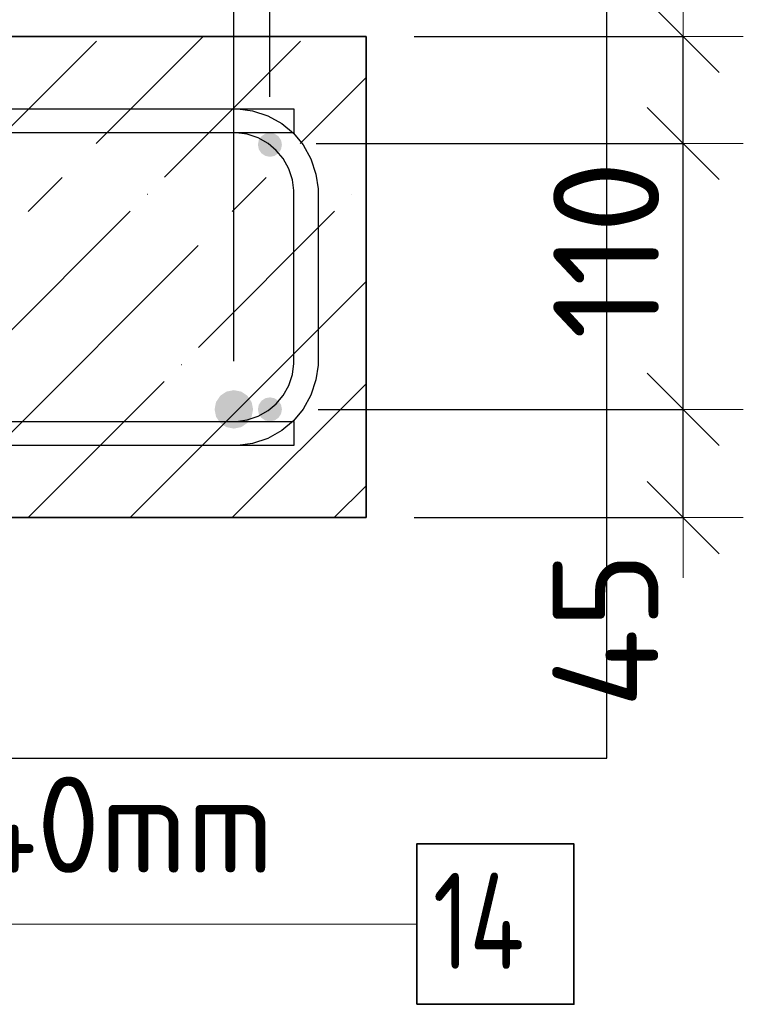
# Model space of a CAD drawing. Header units: millimetres. Extents: x -2995 to 47287, y -2809 to 58122.
# Tile 122 of 143: x 35049 to 35350, y 51576 to 51986. Entities that reach past the tile are written whole.
import ezdxf

# ---------------------------------------------------------------- set-up
doc = ezdxf.new("R2010")
doc.units = ezdxf.units.MM
doc.header["$PDMODE"] = 65
doc.linetypes.add('______11', pattern=[100, 80, -10, 0, -10])
doc.linetypes.add('______5', pattern=[220, 160, -20, 20, -20])
for name, color, linetype, lineweight in [('Standard', 7, 'Continuous', 25), ('Арм.стержн. Арматура края', 96, 'Continuous', 35), ('Арм.стержн. вертикальными 1', 22, 'Continuous', 35), ('Арм.стержн.горизонт. 1', 180, 'Continuous', 35), ('Размерная линия_ общее', 7, 'Continuous', 13)]:
    doc.layers.add(name, color=color, linetype=linetype, lineweight=lineweight)
doc.layers.add('Арм.стержн. вертикальными 2', color=7, linetype='Continuous', lineweight=35, true_color=0x006e00)
doc.styles.add('ISOCPEUR', font='ISOCPEUR')
doc.dimstyles.new('DIMSTYLE_3', dxfattribs={"dimtxt": 44, "dimasz": 50, "dimexe": 0, "dimexo": 0, "dimgap": 22, "dimtad": 2, "dimdec": 0, "dimrnd": 5, "dimzin": 12, "dimdsep": 46, "dimtxsty": 'ISOCPEUR', "dimblk1": 'ALL_ML_STRICH', "dimblk2": 'ALL_ML_STRICH', "dimsah": 1, "dimcen": 0, "dimclrd": 7, "dimclre": 256, "dimclrt": 7, "dimadec": 0, "dimazin": 0, "dimtfac": 1, "dimtdec": 0, "dimtix": 1, "dimtmove": 2, "dimatfit": 3, "dimfxl": 0, "dimtzin": 0, "dimlwd": 0, "dimlwe": -3, "dimarcsym": 0})
doc.dimstyles.new('DIMSTYLE_8', dxfattribs={"dimtxt": 44, "dimasz": 50, "dimexe": 0, "dimexo": 0, "dimgap": 22, "dimtad": 2, "dimdec": 0, "dimrnd": 5, "dimzin": 12, "dimdsep": 46, "dimtxsty": 'ISOCPEUR', "dimblk1": 'ALL_ML_STRICH', "dimblk2": 'ALL_ML_STRICH', "dimsah": 1, "dimcen": 0, "dimclrd": 7, "dimclre": 256, "dimclrt": 7, "dimadec": 0, "dimazin": 0, "dimtfac": 1, "dimtdec": 0, "dimtix": 1, "dimtmove": 2, "dimatfit": 3, "dimfxl": 0, "dimtvp": 1.2, "dimtzin": 0, "dimlwd": 0, "dimlwe": -3, "dimarcsym": 0})

# ---------------------------------------------------------------- blocks, each defined once
blk = doc.blocks.new('ALL_ML_STRICH')
at = {"color": 0, "linetype": 'ByBlock', "lineweight": -2}
for p, q in [((0, -0.5), (0, 0.5)), ((-0.3, -0.3), (0.3, 0.3)), ((-1, 0), (0.5, 0))]:
    blk.add_line(p, q, dxfattribs=at)
blk = doc.blocks.new('*D423')
at = {"layer": 'DEFPOINTS', "color": 7, "linetype": 'Continuous', "lineweight": 13, "transparency": 33554687}
for p in [(35153.31, 51823.55), (35193.31, 51778.55), (35325.09, 51778.55)]:
    blk.add_point(p, dxfattribs=at)
at = {"layer": 'Размерная линия_ общее', "color": 253, "linetype": 'Continuous', "lineweight": -2, "true_color": 0xa0a0a0, "transparency": 33554687}
for p, q in [((35173.31, 51823.55), (35325.09, 51823.55)), ((35213.31, 51778.55), (35325.09, 51778.55))]:
    blk.add_line(p, q, dxfattribs=at)
at = {"layer": 'Размерная линия_ общее', "color": 7, "linetype": 'Continuous', "lineweight": -2, "transparency": 33554687}
blk.add_line((35325.09, 51778.55), (35325.09, 51823.55), dxfattribs=at)
at = {"layer": 'Размерная линия_ общее', "color": 7, "linetype": 'Continuous', "lineweight": 13, "transparency": 33554687, "xscale": 50, "yscale": 50, "zscale": 50}
for p, rotation in [((35325.09, 51823.55), 90), ((35325.09, 51778.55), 270)]:
    blk.add_blockref('ALL_ML_STRICH', p, dxfattribs=dict(at, rotation=rotation))
at = {"layer": 'Размерная линия_ общее', "color": 7, "linetype": 'Continuous', "lineweight": 13, "transparency": 33554687, "insert": (35292.78, 51731.87), "char_height": 44, "width": 88, "attachment_point": 5, "rotation": 90, "style": 'ISOCPEUR'}
blk.add_mtext('\\A1;{45}', dxfattribs=at)
blk = doc.blocks.new('*D424')
at = {"layer": 'DEFPOINTS', "color": 7, "linetype": 'Continuous', "lineweight": 13, "transparency": 33554687}
for p in [(35152.56, 51934.07), (35153.31, 51823.55), (35325.09, 51823.55)]:
    blk.add_point(p, dxfattribs=at)
at = {"layer": 'Размерная линия_ общее', "color": 253, "linetype": 'Continuous', "lineweight": -2, "true_color": 0xa0a0a0, "transparency": 33554687}
for p, q in [((35172.56, 51934.07), (35325.09, 51934.07)), ((35173.31, 51823.55), (35325.09, 51823.55))]:
    blk.add_line(p, q, dxfattribs=at)
at = {"layer": 'Размерная линия_ общее', "color": 7, "linetype": 'Continuous', "lineweight": -2, "transparency": 33554687}
blk.add_line((35325.09, 51823.55), (35325.09, 51934.07), dxfattribs=at)
at = {"layer": 'Размерная линия_ общее', "color": 7, "linetype": 'Continuous', "lineweight": 13, "transparency": 33554687, "xscale": 50, "yscale": 50, "zscale": 50}
for p, rotation in [((35325.09, 51934.07), 90), ((35325.09, 51823.55), 270)]:
    blk.add_blockref('ALL_ML_STRICH', p, dxfattribs=dict(at, rotation=rotation))
at = {"layer": 'Размерная линия_ общее', "color": 7, "linetype": 'Continuous', "lineweight": 13, "transparency": 33554687, "insert": (35293.09, 51889.81), "char_height": 44, "width": 132, "attachment_point": 5, "rotation": 90, "style": 'ISOCPEUR'}
blk.add_mtext('\\A1;{110}', dxfattribs=at)
blk = doc.blocks.new('*D425')
at = {"layer": 'DEFPOINTS', "color": 7, "linetype": 'Continuous', "lineweight": 13, "transparency": 33554687}
for p in [(35193.31, 51978.55), (35152.56, 51934.07), (35325.09, 51934.07)]:
    blk.add_point(p, dxfattribs=at)
at = {"layer": 'Размерная линия_ общее', "color": 253, "linetype": 'Continuous', "lineweight": -2, "true_color": 0xa0a0a0, "transparency": 33554687}
for p, q in [((35213.31, 51978.55), (35325.09, 51978.55)), ((35172.56, 51934.07), (35325.09, 51934.07))]:
    blk.add_line(p, q, dxfattribs=at)
at = {"layer": 'Размерная линия_ общее', "color": 7, "linetype": 'Continuous', "lineweight": -2, "transparency": 33554687}
blk.add_line((35325.09, 51934.07), (35325.09, 51978.55), dxfattribs=at)
at = {"layer": 'Размерная линия_ общее', "color": 7, "linetype": 'Continuous', "lineweight": 13, "transparency": 33554687, "xscale": 50, "yscale": 50, "zscale": 50}
for p, rotation in [((35325.09, 51978.55), 90), ((35325.09, 51934.07), 270)]:
    blk.add_blockref('ALL_ML_STRICH', p, dxfattribs=dict(at, rotation=rotation))
at = {"layer": 'Размерная линия_ общее', "color": 7, "linetype": 'Continuous', "lineweight": 13, "transparency": 33554687, "insert": (35293.33, 52019.78), "char_height": 44, "width": 88, "attachment_point": 5, "rotation": 90, "style": 'ISOCPEUR'}
blk.add_mtext('\\A1;{45}', dxfattribs=at)
blk = doc.blocks.new('*D429')
at = {"layer": 'DEFPOINTS', "color": 7, "linetype": 'Continuous', "lineweight": 13, "transparency": 33554687}
for p in [(34353.31, 52190.33), (34353.31, 51933.55), (35153.31, 51933.55)]:
    blk.add_point(p, dxfattribs=at)
at = {"layer": 'Размерная линия_ общее', "color": 253, "linetype": 'Continuous', "lineweight": -2, "true_color": 0xa0a0a0, "transparency": 33554687}
for p, q in [((34353.31, 51953.55), (34353.31, 52190.33)), ((35153.31, 51953.55), (35153.31, 52190.33))]:
    blk.add_line(p, q, dxfattribs=at)
at = {"layer": 'Размерная линия_ общее', "color": 7, "linetype": 'Continuous', "lineweight": -2, "transparency": 33554687}
blk.add_line((34353.31, 52190.33), (35153.31, 52190.33), dxfattribs=at)
at = {"layer": 'Размерная линия_ общее', "color": 7, "linetype": 'Continuous', "lineweight": 13, "transparency": 33554687, "xscale": 50, "yscale": 50, "zscale": 50, "rotation": 180}
blk.add_blockref('ALL_ML_STRICH', (34353.31, 52190.33), dxfattribs=at)
at = {"layer": 'Размерная линия_ общее', "color": 7, "linetype": 'Continuous', "lineweight": 13, "transparency": 33554687, "xscale": 50, "yscale": 50, "zscale": 50}
blk.add_blockref('ALL_ML_STRICH', (35153.31, 52190.33), dxfattribs=at)
at = {"layer": 'Размерная линия_ общее', "color": 7, "linetype": 'Continuous', "lineweight": 13, "transparency": 33554687, "insert": (34627.31, 52244.33), "char_height": 44, "width": 2.2, "attachment_point": 1, "line_spacing_factor": 0.60241, "style": 'ISOCPEUR'}
blk.add_mtext('\\W0.91;4х200=800', dxfattribs=at)
blk = doc.blocks.new('*D430')
at = {"layer": 'DEFPOINTS', "color": 7, "linetype": 'Continuous', "lineweight": 13, "transparency": 33554687}
for p in [(35153.31, 52190.33), (35193.31, 51978.55), (35153.31, 51933.55)]:
    blk.add_point(p, dxfattribs=at)
at = {"layer": 'Размерная линия_ общее', "color": 253, "linetype": 'Continuous', "lineweight": -2, "true_color": 0xa0a0a0, "transparency": 33554687}
for p, q in [((35153.31, 51953.55), (35153.31, 52190.33)), ((35193.31, 51998.55), (35193.31, 52190.33))]:
    blk.add_line(p, q, dxfattribs=at)
at = {"layer": 'Размерная линия_ общее', "color": 7, "linetype": 'Continuous', "lineweight": -2, "transparency": 33554687}
blk.add_line((35153.31, 52190.33), (35193.31, 52190.33), dxfattribs=at)
at = {"layer": 'Размерная линия_ общее', "color": 7, "linetype": 'Continuous', "lineweight": 13, "transparency": 33554687, "xscale": 50, "yscale": 50, "zscale": 50, "rotation": 180}
blk.add_blockref('ALL_ML_STRICH', (35153.31, 52190.33), dxfattribs=at)
at = {"layer": 'Размерная линия_ общее', "color": 7, "linetype": 'Continuous', "lineweight": 13, "transparency": 33554687, "xscale": 50, "yscale": 50, "zscale": 50}
blk.add_blockref('ALL_ML_STRICH', (35193.31, 52190.33), dxfattribs=at)
at = {"layer": 'Размерная линия_ общее', "color": 7, "linetype": 'Continuous', "lineweight": 13, "transparency": 33554687, "insert": (35246.3, 52222.3), "char_height": 44, "width": 88, "attachment_point": 5, "style": 'ISOCPEUR'}
blk.add_mtext('\\A1;{40}', dxfattribs=at)
blk = doc.blocks.new('*D439')
at = {"layer": 'DEFPOINTS', "color": 7, "linetype": 'Continuous', "lineweight": 13, "transparency": 33554687}
for p in [(34969.05, 52047.32), (34969.05, 51823.04), (35138.31, 51823.55)]:
    blk.add_point(p, dxfattribs=at)
at = {"layer": 'Размерная линия_ общее', "color": 253, "linetype": 'Continuous', "lineweight": -2, "true_color": 0xa0a0a0, "transparency": 33554687}
for p, q in [((34969.05, 51843.04), (34969.05, 52047.32)), ((35138.31, 51843.55), (35138.31, 52047.32))]:
    blk.add_line(p, q, dxfattribs=at)
at = {"layer": 'Размерная линия_ общее', "color": 7, "linetype": 'Continuous', "lineweight": -2, "transparency": 33554687}
blk.add_line((34969.05, 52047.32), (35138.31, 52047.32), dxfattribs=at)
at = {"layer": 'Размерная линия_ общее', "color": 7, "linetype": 'Continuous', "lineweight": 13, "transparency": 33554687, "xscale": 50, "yscale": 50, "zscale": 50, "rotation": 180}
blk.add_blockref('ALL_ML_STRICH', (34969.05, 52047.32), dxfattribs=at)
at = {"layer": 'Размерная линия_ общее', "color": 7, "linetype": 'Continuous', "lineweight": 13, "transparency": 33554687, "xscale": 50, "yscale": 50, "zscale": 50}
blk.add_blockref('ALL_ML_STRICH', (35138.31, 52047.32), dxfattribs=at)
at = {"layer": 'Размерная линия_ общее', "color": 7, "linetype": 'Continuous', "lineweight": 13, "transparency": 33554687, "insert": (35060.28, 52079.32), "char_height": 44, "width": 132, "attachment_point": 5, "style": 'ISOCPEUR'}
blk.add_mtext('\\A1;{170}', dxfattribs=at)
blk = doc.blocks.new('*D440')
at = {"layer": 'DEFPOINTS', "color": 7, "linetype": 'Continuous', "lineweight": 13, "transparency": 33554687}
for p in [(35138.31, 52047.32), (35193.31, 51978.55), (35138.31, 51823.55)]:
    blk.add_point(p, dxfattribs=at)
at = {"layer": 'Размерная линия_ общее', "color": 253, "linetype": 'Continuous', "lineweight": -2, "true_color": 0xa0a0a0, "transparency": 33554687}
for p, q in [((35138.31, 51843.55), (35138.31, 52047.32)), ((35193.31, 51998.55), (35193.31, 52047.32))]:
    blk.add_line(p, q, dxfattribs=at)
at = {"layer": 'Размерная линия_ общее', "color": 7, "linetype": 'Continuous', "lineweight": -2, "transparency": 33554687}
blk.add_line((35138.31, 52047.32), (35193.31, 52047.32), dxfattribs=at)
at = {"layer": 'Размерная линия_ общее', "color": 7, "linetype": 'Continuous', "lineweight": 13, "transparency": 33554687, "xscale": 50, "yscale": 50, "zscale": 50, "rotation": 180}
blk.add_blockref('ALL_ML_STRICH', (35138.31, 52047.32), dxfattribs=at)
at = {"layer": 'Размерная линия_ общее', "color": 7, "linetype": 'Continuous', "lineweight": 13, "transparency": 33554687, "xscale": 50, "yscale": 50, "zscale": 50}
blk.add_blockref('ALL_ML_STRICH', (35193.31, 52047.32), dxfattribs=at)
at = {"layer": 'Размерная линия_ общее', "color": 7, "linetype": 'Continuous', "lineweight": 13, "transparency": 33554687, "insert": (35250.04, 52122.75), "char_height": 44, "width": 88, "attachment_point": 5, "style": 'ISOCPEUR'}
blk.add_mtext('\\A1;{55}', dxfattribs=at)

msp = doc.modelspace()

# ---------------------------------------------------------------- hatches: boundary and pattern name
at = {"layer": 'Арм.стержн. вертикальными 1', "linetype": 'Continuous', "lineweight": 50, "transparency": 33554687}
for points in [[(35158.31, 51933.55), (35157.93, 51935.47), (35156.84, 51937.09), (35155.22, 51938.17), (35153.31, 51938.55), (35151.39, 51938.17), (35149.77, 51937.09), (35148.69, 51935.47), (35148.31, 51933.55), (35148.69, 51931.64), (35149.77, 51930.02), (35151.39, 51928.93), (35153.31, 51928.55), (35155.22, 51928.93), (35156.84, 51930.02), (35157.93, 51931.64)], [(35158.31, 51823.55), (35157.93, 51825.47), (35156.84, 51827.09), (35155.22, 51828.17), (35153.31, 51828.55), (35151.39, 51828.17), (35149.77, 51827.09), (35148.69, 51825.47), (35148.31, 51823.55), (35148.69, 51821.64), (35149.77, 51820.02), (35151.39, 51818.93), (35153.31, 51818.55), (35155.22, 51818.93), (35156.84, 51820.02), (35157.93, 51821.64)]]:
    msp.add_hatch(color=4, dxfattribs=at).paths.add_polyline_path(points)
at = {"layer": 'Арм.стержн. вертикальными 2', "linetype": 'Continuous', "lineweight": 50, "transparency": 33554687}
msp.add_hatch(color=7, dxfattribs=at).paths.add_polyline_path([(35146.31, 51823.55), (35145.7, 51826.61), (35143.96, 51829.21), (35141.37, 51830.94), (35138.31, 51831.55), (35135.24, 51830.94), (35132.65, 51829.21), (35130.91, 51826.61), (35130.31, 51823.55), (35130.91, 51820.49), (35132.65, 51817.9), (35135.24, 51816.16), (35138.31, 51815.55), (35141.37, 51816.16), (35143.96, 51817.9), (35145.7, 51820.49)])

# ---------------------------------------------------------------- linework, layer by layer
at = {"layer": 'Standard', "color": 7, "linetype": 'Continuous', "lineweight": 35, "transparency": 33554687}
for p, q in [((35193.31, 51978.55), (33393.31, 51978.55)), ((35193.31, 51778.55), (35193.31, 51978.55)), ((33393.31, 51778.55), (35193.31, 51778.55))]:
    msp.add_line(p, q, dxfattribs=at)
at = {"layer": 'Standard', "color": 253, "linetype": '______11', "lineweight": -3, "true_color": 0xababab, "transparency": 33554687}
for p, q in [((34883.07, 51778.55), (35083.07, 51978.55)), ((34967.92, 51778.55), (35167.92, 51978.55)), ((35052.78, 51778.55), (35193.31, 51919.08)), ((35137.63, 51778.55), (35193.31, 51834.23))]:
    msp.add_line(p, q, dxfattribs=at)
at = {"layer": 'Standard', "color": 253, "linetype": '______5', "lineweight": -3, "true_color": 0xababab, "transparency": 33554687}
for p, q in [((34925.5, 51778.55), (35125.5, 51978.55)), ((35010.35, 51778.55), (35193.31, 51961.51)), ((35095.2, 51778.55), (35193.31, 51876.65)), ((35180.06, 51778.55), (35193.31, 51791.8))]:
    msp.add_line(p, q, dxfattribs=at)
at = {"layer": 'Standard', "color": 7, "linetype": 'Continuous', "lineweight": 25, "transparency": 33554687}
msp.add_lwpolyline([(33293.31, 51678.55), (35293.31, 51678.55), (35293.31, 52078.55), (33293.31, 52078.55), (33293.31, 51678.55)], dxfattribs=at)
at = {"layer": 'Арм.стержн. Арматура края', "color": 4, "linetype": 'Continuous', "lineweight": 25, "transparency": 33554687}
for points in [[(34673.31, 51948.55), (35139.96, 51948.55), (35146.06, 51947.7), (35152.41, 51945.61), (35158.26, 51942.34), (35163.07, 51938.32), (35167.09, 51933.5), (35170.36, 51927.66), (35172.46, 51921.31), (35173.31, 51915.21), (35173.31, 51841.9), (35172.46, 51835.8), (35170.36, 51829.45), (35167.09, 51823.6), (35163.07, 51818.79), (35158.26, 51814.77), (35152.41, 51811.49), (35146.06, 51809.4), (35139.96, 51808.55), (34673.31, 51808.55)], [(34673.31, 51948.55), (35139.96, 51948.55), (35146.06, 51947.7), (35152.41, 51945.61), (35158.26, 51942.34), (35163.07, 51938.32), (35167.09, 51933.5), (35170.36, 51927.66), (35172.46, 51921.31), (35173.31, 51915.21), (35173.31, 51841.9), (35172.46, 51835.8), (35170.36, 51829.45), (35167.09, 51823.6), (35163.07, 51818.79), (35158.26, 51814.77), (35152.41, 51811.49), (35146.06, 51809.4), (35139.96, 51808.55), (34673.31, 51808.55)], [(34673.31, 51948.55), (35139.96, 51948.55), (35146.06, 51947.7), (35152.41, 51945.61), (35158.26, 51942.34), (35163.07, 51938.32), (35167.09, 51933.5), (35170.36, 51927.66), (35172.46, 51921.31), (35173.31, 51915.21), (35173.31, 51841.9), (35172.46, 51835.8), (35170.36, 51829.45), (35167.09, 51823.6), (35163.07, 51818.79), (35158.26, 51814.77), (35152.41, 51811.49), (35146.06, 51809.4), (35139.96, 51808.55), (34673.31, 51808.55)], [(34673.31, 51948.55), (35139.96, 51948.55), (35146.06, 51947.7), (35152.41, 51945.61), (35158.26, 51942.34), (35163.07, 51938.32), (35167.09, 51933.5), (35170.36, 51927.66), (35172.46, 51921.31), (35173.31, 51915.21), (35173.31, 51841.9), (35172.46, 51835.8), (35170.36, 51829.45), (35167.09, 51823.6), (35163.07, 51818.79), (35158.26, 51814.77), (35152.41, 51811.49), (35146.06, 51809.4), (35139.96, 51808.55), (34673.31, 51808.55)], [(34673.31, 51948.55), (35139.96, 51948.55), (35146.06, 51947.7), (35152.41, 51945.61), (35158.26, 51942.34), (35163.07, 51938.32), (35167.09, 51933.5), (35170.36, 51927.66), (35172.46, 51921.31), (35173.31, 51915.21), (35173.31, 51841.9), (35172.46, 51835.8), (35170.36, 51829.45), (35167.09, 51823.6), (35163.07, 51818.79), (35158.26, 51814.77), (35152.41, 51811.49), (35146.06, 51809.4), (35139.96, 51808.55), (34673.31, 51808.55)], [(34673.31, 51948.55), (35139.96, 51948.55), (35146.06, 51947.7), (35152.41, 51945.61), (35158.26, 51942.34), (35163.07, 51938.32), (35167.09, 51933.5), (35170.36, 51927.66), (35172.46, 51921.31), (35173.31, 51915.21), (35173.31, 51841.9), (35172.46, 51835.8), (35170.36, 51829.45), (35167.09, 51823.6), (35163.07, 51818.79), (35158.26, 51814.77), (35152.41, 51811.49), (35146.06, 51809.4), (35139.96, 51808.55), (34673.31, 51808.55)], [(34673.31, 51948.55), (35139.96, 51948.55), (35146.06, 51947.7), (35152.41, 51945.61), (35158.26, 51942.34), (35163.07, 51938.32), (35167.09, 51933.5), (35170.36, 51927.66), (35172.46, 51921.31), (35173.31, 51915.21), (35173.31, 51841.9), (35172.46, 51835.8), (35170.36, 51829.45), (35167.09, 51823.6), (35163.07, 51818.79), (35158.26, 51814.77), (35152.41, 51811.49), (35146.06, 51809.4), (35139.96, 51808.55), (34673.31, 51808.55)], [(34673.31, 51948.55), (35139.96, 51948.55), (35146.06, 51947.7), (35152.41, 51945.61), (35158.26, 51942.34), (35163.07, 51938.32), (35167.09, 51933.5), (35170.36, 51927.66), (35172.46, 51921.31), (35173.31, 51915.21), (35173.31, 51841.9), (35172.46, 51835.8), (35170.36, 51829.45), (35167.09, 51823.6), (35163.07, 51818.79), (35158.26, 51814.77), (35152.41, 51811.49), (35146.06, 51809.4), (35139.96, 51808.55), (34673.31, 51808.55)], [(34673.31, 51948.55), (35139.96, 51948.55), (35146.06, 51947.7), (35152.41, 51945.61), (35158.26, 51942.34), (35163.07, 51938.32), (35167.09, 51933.5), (35170.36, 51927.66), (35172.46, 51921.31), (35173.31, 51915.21), (35173.31, 51841.9), (35172.46, 51835.8), (35170.36, 51829.45), (35167.09, 51823.6), (35163.07, 51818.79), (35158.26, 51814.77), (35152.41, 51811.49), (35146.06, 51809.4), (35139.96, 51808.55), (34673.31, 51808.55)], [(34673.31, 51948.55), (35139.96, 51948.55), (35146.06, 51947.7), (35152.41, 51945.61), (35158.26, 51942.34), (35163.07, 51938.32), (35167.09, 51933.5), (35170.36, 51927.66), (35172.46, 51921.31), (35173.31, 51915.21), (35173.31, 51841.9), (35172.46, 51835.8), (35170.36, 51829.45), (35167.09, 51823.6), (35163.07, 51818.79), (35158.26, 51814.77), (35152.41, 51811.49), (35146.06, 51809.4), (35139.96, 51808.55), (34673.31, 51808.55)], [(34673.31, 51948.55), (35139.96, 51948.55), (35146.06, 51947.7), (35152.41, 51945.61), (35158.26, 51942.34), (35163.07, 51938.32), (35167.09, 51933.5), (35170.36, 51927.66), (35172.46, 51921.31), (35173.31, 51915.21), (35173.31, 51841.9), (35172.46, 51835.8), (35170.36, 51829.45), (35167.09, 51823.6), (35163.07, 51818.79), (35158.26, 51814.77), (35152.41, 51811.49), (35146.06, 51809.4), (35139.96, 51808.55), (34673.31, 51808.55)], [(34673.31, 51948.55), (35139.96, 51948.55), (35146.06, 51947.7), (35152.41, 51945.61), (35158.26, 51942.34), (35163.07, 51938.32), (35167.09, 51933.5), (35170.36, 51927.66), (35172.46, 51921.31), (35173.31, 51915.21), (35173.31, 51841.9), (35172.46, 51835.8), (35170.36, 51829.45), (35167.09, 51823.6), (35163.07, 51818.79), (35158.26, 51814.77), (35152.41, 51811.49), (35146.06, 51809.4), (35139.96, 51808.55), (34673.31, 51808.55)], [(34673.31, 51948.55), (35139.96, 51948.55), (35146.06, 51947.7), (35152.41, 51945.61), (35158.26, 51942.34), (35163.07, 51938.32), (35167.09, 51933.5), (35170.36, 51927.66), (35172.46, 51921.31), (35173.31, 51915.21), (35173.31, 51841.9), (35172.46, 51835.8), (35170.36, 51829.45), (35167.09, 51823.6), (35163.07, 51818.79), (35158.26, 51814.77), (35152.41, 51811.49), (35146.06, 51809.4), (35139.96, 51808.55), (34673.31, 51808.55)], [(34673.31, 51948.55), (35139.96, 51948.55), (35146.06, 51947.7), (35152.41, 51945.61), (35158.26, 51942.34), (35163.07, 51938.32), (35167.09, 51933.5), (35170.36, 51927.66), (35172.46, 51921.31), (35173.31, 51915.21), (35173.31, 51841.9), (35172.46, 51835.8), (35170.36, 51829.45), (35167.09, 51823.6), (35163.07, 51818.79), (35158.26, 51814.77), (35152.41, 51811.49), (35146.06, 51809.4), (35139.96, 51808.55), (34673.31, 51808.55)], [(34673.31, 51948.55), (35139.96, 51948.55), (35146.06, 51947.7), (35152.41, 51945.61), (35158.26, 51942.34), (35163.07, 51938.32), (35167.09, 51933.5), (35170.36, 51927.66), (35172.46, 51921.31), (35173.31, 51915.21), (35173.31, 51841.9), (35172.46, 51835.8), (35170.36, 51829.45), (35167.09, 51823.6), (35163.07, 51818.79), (35158.26, 51814.77), (35152.41, 51811.49), (35146.06, 51809.4), (35139.96, 51808.55), (34673.31, 51808.55)], [(34673.31, 51818.55), (35139.27, 51818.55), (35143.79, 51819.18), (35148.36, 51820.69), (35152.56, 51823.04), (35155.97, 51825.89), (35158.82, 51829.3), (35161.17, 51833.49), (35162.68, 51838.07), (35163.31, 51842.59), (35163.31, 51914.51), (35162.68, 51919.03), (35161.17, 51923.61), (35158.82, 51927.8), (35155.97, 51931.22), (35152.56, 51934.07), (35148.36, 51936.41), (35143.79, 51937.92), (35139.27, 51938.55), (34673.31, 51938.55)], [(34673.31, 51818.55), (35139.27, 51818.55), (35143.79, 51819.18), (35148.36, 51820.69), (35152.56, 51823.04), (35155.97, 51825.89), (35158.82, 51829.3), (35161.17, 51833.49), (35162.68, 51838.07), (35163.31, 51842.59), (35163.31, 51914.51), (35162.68, 51919.03), (35161.17, 51923.61), (35158.82, 51927.8), (35155.97, 51931.22), (35152.56, 51934.07), (35148.36, 51936.41), (35143.79, 51937.92), (35139.27, 51938.55), (34673.31, 51938.55)], [(34673.31, 51818.55), (35139.27, 51818.55), (35143.79, 51819.18), (35148.36, 51820.69), (35152.56, 51823.04), (35155.97, 51825.89), (35158.82, 51829.3), (35161.17, 51833.49), (35162.68, 51838.07), (35163.31, 51842.59), (35163.31, 51914.51), (35162.68, 51919.03), (35161.17, 51923.61), (35158.82, 51927.8), (35155.97, 51931.22), (35152.56, 51934.07), (35148.36, 51936.41), (35143.79, 51937.92), (35139.27, 51938.55), (34673.31, 51938.55)], [(34673.31, 51818.55), (35139.27, 51818.55), (35143.79, 51819.18), (35148.36, 51820.69), (35152.56, 51823.04), (35155.97, 51825.89), (35158.82, 51829.3), (35161.17, 51833.49), (35162.68, 51838.07), (35163.31, 51842.59), (35163.31, 51914.51), (35162.68, 51919.03), (35161.17, 51923.61), (35158.82, 51927.8), (35155.97, 51931.22), (35152.56, 51934.07), (35148.36, 51936.41), (35143.79, 51937.92), (35139.27, 51938.55), (34673.31, 51938.55)], [(34673.31, 51818.55), (35139.27, 51818.55), (35143.79, 51819.18), (35148.36, 51820.69), (35152.56, 51823.04), (35155.97, 51825.89), (35158.82, 51829.3), (35161.17, 51833.49), (35162.68, 51838.07), (35163.31, 51842.59), (35163.31, 51914.51), (35162.68, 51919.03), (35161.17, 51923.61), (35158.82, 51927.8), (35155.97, 51931.22), (35152.56, 51934.07), (35148.36, 51936.41), (35143.79, 51937.92), (35139.27, 51938.55), (34673.31, 51938.55)], [(34673.31, 51818.55), (35139.27, 51818.55), (35143.79, 51819.18), (35148.36, 51820.69), (35152.56, 51823.04), (35155.97, 51825.89), (35158.82, 51829.3), (35161.17, 51833.49), (35162.68, 51838.07), (35163.31, 51842.59), (35163.31, 51914.51), (35162.68, 51919.03), (35161.17, 51923.61), (35158.82, 51927.8), (35155.97, 51931.22), (35152.56, 51934.07), (35148.36, 51936.41), (35143.79, 51937.92), (35139.27, 51938.55), (34673.31, 51938.55)], [(34673.31, 51818.55), (35139.27, 51818.55), (35143.79, 51819.18), (35148.36, 51820.69), (35152.56, 51823.04), (35155.97, 51825.89), (35158.82, 51829.3), (35161.17, 51833.49), (35162.68, 51838.07), (35163.31, 51842.59), (35163.31, 51914.51), (35162.68, 51919.03), (35161.17, 51923.61), (35158.82, 51927.8), (35155.97, 51931.22), (35152.56, 51934.07), (35148.36, 51936.41), (35143.79, 51937.92), (35139.27, 51938.55), (34673.31, 51938.55)], [(34673.31, 51818.55), (35139.27, 51818.55), (35143.79, 51819.18), (35148.36, 51820.69), (35152.56, 51823.04), (35155.97, 51825.89), (35158.82, 51829.3), (35161.17, 51833.49), (35162.68, 51838.07), (35163.31, 51842.59), (35163.31, 51914.51), (35162.68, 51919.03), (35161.17, 51923.61), (35158.82, 51927.8), (35155.97, 51931.22), (35152.56, 51934.07), (35148.36, 51936.41), (35143.79, 51937.92), (35139.27, 51938.55), (34673.31, 51938.55)], [(34673.31, 51818.55), (35139.27, 51818.55), (35143.79, 51819.18), (35148.36, 51820.69), (35152.56, 51823.04), (35155.97, 51825.89), (35158.82, 51829.3), (35161.17, 51833.49), (35162.68, 51838.07), (35163.31, 51842.59), (35163.31, 51914.51), (35162.68, 51919.03), (35161.17, 51923.61), (35158.82, 51927.8), (35155.97, 51931.22), (35152.56, 51934.07), (35148.36, 51936.41), (35143.79, 51937.92), (35139.27, 51938.55), (34673.31, 51938.55)], [(34673.31, 51818.55), (35139.27, 51818.55), (35143.79, 51819.18), (35148.36, 51820.69), (35152.56, 51823.04), (35155.97, 51825.89), (35158.82, 51829.3), (35161.17, 51833.49), (35162.68, 51838.07), (35163.31, 51842.59), (35163.31, 51914.51), (35162.68, 51919.03), (35161.17, 51923.61), (35158.82, 51927.8), (35155.97, 51931.22), (35152.56, 51934.07), (35148.36, 51936.41), (35143.79, 51937.92), (35139.27, 51938.55), (34673.31, 51938.55)], [(34673.31, 51818.55), (35139.27, 51818.55), (35143.79, 51819.18), (35148.36, 51820.69), (35152.56, 51823.04), (35155.97, 51825.89), (35158.82, 51829.3), (35161.17, 51833.49), (35162.68, 51838.07), (35163.31, 51842.59), (35163.31, 51914.51), (35162.68, 51919.03), (35161.17, 51923.61), (35158.82, 51927.8), (35155.97, 51931.22), (35152.56, 51934.07), (35148.36, 51936.41), (35143.79, 51937.92), (35139.27, 51938.55), (34673.31, 51938.55)], [(34673.31, 51818.55), (35139.27, 51818.55), (35143.79, 51819.18), (35148.36, 51820.69), (35152.56, 51823.04), (35155.97, 51825.89), (35158.82, 51829.3), (35161.17, 51833.49), (35162.68, 51838.07), (35163.31, 51842.59), (35163.31, 51914.51), (35162.68, 51919.03), (35161.17, 51923.61), (35158.82, 51927.8), (35155.97, 51931.22), (35152.56, 51934.07), (35148.36, 51936.41), (35143.79, 51937.92), (35139.27, 51938.55), (34673.31, 51938.55)], [(34673.31, 51818.55), (35139.27, 51818.55), (35143.79, 51819.18), (35148.36, 51820.69), (35152.56, 51823.04), (35155.97, 51825.89), (35158.82, 51829.3), (35161.17, 51833.49), (35162.68, 51838.07), (35163.31, 51842.59), (35163.31, 51914.51), (35162.68, 51919.03), (35161.17, 51923.61), (35158.82, 51927.8), (35155.97, 51931.22), (35152.56, 51934.07), (35148.36, 51936.41), (35143.79, 51937.92), (35139.27, 51938.55), (34673.31, 51938.55)], [(34673.31, 51818.55), (35139.27, 51818.55), (35143.79, 51819.18), (35148.36, 51820.69), (35152.56, 51823.04), (35155.97, 51825.89), (35158.82, 51829.3), (35161.17, 51833.49), (35162.68, 51838.07), (35163.31, 51842.59), (35163.31, 51914.51), (35162.68, 51919.03), (35161.17, 51923.61), (35158.82, 51927.8), (35155.97, 51931.22), (35152.56, 51934.07), (35148.36, 51936.41), (35143.79, 51937.92), (35139.27, 51938.55), (34673.31, 51938.55)], [(34673.31, 51818.55), (35139.27, 51818.55), (35143.79, 51819.18), (35148.36, 51820.69), (35152.56, 51823.04), (35155.97, 51825.89), (35158.82, 51829.3), (35161.17, 51833.49), (35162.68, 51838.07), (35163.31, 51842.59), (35163.31, 51914.51), (35162.68, 51919.03), (35161.17, 51923.61), (35158.82, 51927.8), (35155.97, 51931.22), (35152.56, 51934.07), (35148.36, 51936.41), (35143.79, 51937.92), (35139.27, 51938.55), (34673.31, 51938.55)]]:
    msp.add_lwpolyline(points, dxfattribs=at)
at = {"layer": 'Арм.стержн. вертикальными 2', "color": 7, "linetype": 'Continuous', "lineweight": 13, "transparency": 33554687}
msp.add_line((34798.37, 51609.54), (35214.37, 51609.54), dxfattribs=at)
at = {"layer": 'Арм.стержн. вертикальными 2', "color": 7, "linetype": 'Continuous', "lineweight": 35, "transparency": 33554687}
msp.add_lwpolyline([(35214.37, 51576.21), (35279.7, 51576.21), (35279.7, 51642.88), (35214.37, 51642.88), (35214.37, 51576.21)], dxfattribs=at)
at = {"layer": 'Арм.стержн.горизонт. 1', "color": 4, "linetype": 'Continuous', "lineweight": 25, "transparency": 33554687}
for points in [[(33423.31, 51948.55), (35163.31, 51948.55), (35163.31, 51938.55), (33423.31, 51938.55), (33423.31, 51948.55)], [(33423.31, 51948.55), (35163.31, 51948.55), (35163.31, 51938.55), (33423.31, 51938.55), (33423.31, 51948.55)], [(33423.31, 51948.55), (35163.31, 51948.55), (35163.31, 51938.55), (33423.31, 51938.55), (33423.31, 51948.55)], [(33423.31, 51948.55), (35163.31, 51948.55), (35163.31, 51938.55), (33423.31, 51938.55), (33423.31, 51948.55)], [(33423.31, 51948.55), (35163.31, 51948.55), (35163.31, 51938.55), (33423.31, 51938.55), (33423.31, 51948.55)], [(33423.31, 51948.55), (35163.31, 51948.55), (35163.31, 51938.55), (33423.31, 51938.55), (33423.31, 51948.55)], [(33423.31, 51948.55), (35163.31, 51948.55), (35163.31, 51938.55), (33423.31, 51938.55), (33423.31, 51948.55)], [(33423.31, 51948.55), (35163.31, 51948.55), (35163.31, 51938.55), (33423.31, 51938.55), (33423.31, 51948.55)], [(33423.31, 51948.55), (35163.31, 51948.55), (35163.31, 51938.55), (33423.31, 51938.55), (33423.31, 51948.55)], [(33423.31, 51948.55), (35163.31, 51948.55), (35163.31, 51938.55), (33423.31, 51938.55), (33423.31, 51948.55)], [(33423.31, 51948.55), (35163.31, 51948.55), (35163.31, 51938.55), (33423.31, 51938.55), (33423.31, 51948.55)], [(33423.31, 51948.55), (35163.31, 51948.55), (35163.31, 51938.55), (33423.31, 51938.55), (33423.31, 51948.55)], [(33423.31, 51948.55), (35163.31, 51948.55), (35163.31, 51938.55), (33423.31, 51938.55), (33423.31, 51948.55)], [(33423.31, 51948.55), (35163.31, 51948.55), (35163.31, 51938.55), (33423.31, 51938.55), (33423.31, 51948.55)], [(33423.31, 51948.55), (35163.31, 51948.55), (35163.31, 51938.55), (33423.31, 51938.55), (33423.31, 51948.55)], [(33423.31, 51818.55), (35163.31, 51818.55), (35163.31, 51808.55), (33423.31, 51808.55), (33423.31, 51818.55)], [(33423.31, 51818.55), (35163.31, 51818.55), (35163.31, 51808.55), (33423.31, 51808.55), (33423.31, 51818.55)], [(33423.31, 51818.55), (35163.31, 51818.55), (35163.31, 51808.55), (33423.31, 51808.55), (33423.31, 51818.55)], [(33423.31, 51818.55), (35163.31, 51818.55), (35163.31, 51808.55), (33423.31, 51808.55), (33423.31, 51818.55)], [(33423.31, 51818.55), (35163.31, 51818.55), (35163.31, 51808.55), (33423.31, 51808.55), (33423.31, 51818.55)], [(33423.31, 51818.55), (35163.31, 51818.55), (35163.31, 51808.55), (33423.31, 51808.55), (33423.31, 51818.55)], [(33423.31, 51818.55), (35163.31, 51818.55), (35163.31, 51808.55), (33423.31, 51808.55), (33423.31, 51818.55)], [(33423.31, 51818.55), (35163.31, 51818.55), (35163.31, 51808.55), (33423.31, 51808.55), (33423.31, 51818.55)], [(33423.31, 51818.55), (35163.31, 51818.55), (35163.31, 51808.55), (33423.31, 51808.55), (33423.31, 51818.55)], [(33423.31, 51818.55), (35163.31, 51818.55), (35163.31, 51808.55), (33423.31, 51808.55), (33423.31, 51818.55)], [(33423.31, 51818.55), (35163.31, 51818.55), (35163.31, 51808.55), (33423.31, 51808.55), (33423.31, 51818.55)], [(33423.31, 51818.55), (35163.31, 51818.55), (35163.31, 51808.55), (33423.31, 51808.55), (33423.31, 51818.55)], [(33423.31, 51818.55), (35163.31, 51818.55), (35163.31, 51808.55), (33423.31, 51808.55), (33423.31, 51818.55)], [(33423.31, 51818.55), (35163.31, 51818.55), (35163.31, 51808.55), (33423.31, 51808.55), (33423.31, 51818.55)], [(33423.31, 51818.55), (35163.31, 51818.55), (35163.31, 51808.55), (33423.31, 51808.55), (33423.31, 51818.55)]]:
    msp.add_lwpolyline(points, dxfattribs=at)

# ---------------------------------------------------------------- texts
at = {"layer": 'Арм.стержн. вертикальными 2', "color": 7, "linetype": 'Continuous', "lineweight": 25, "transparency": 33554687, "char_height": 40, "attachment_point": 7, "style": 'ISOCPEUR'}
for s, insert, width in [('\\W0.96;ø16 L=2340mm ', (34818.37, 51630.88), 395.0199), ('\\W0.76;14', (35221.03, 51590.88), 67.2749)]:
    msp.add_mtext(s, dxfattribs=dict(at, insert=insert, width=width))

# ---------------------------------------------------------------- dimensions: what is measured, and where the dimension line sits
at = {"layer": 'Размерная линия_ общее', "color": 7, "linetype": 'Continuous', "lineweight": 13, "transparency": 33554687}
for base, p1, p2, dimstyle, picture, middle in [((35193.31, 52190.33), (35153.31, 51953.55), (35193.31, 51998.55), 'DIMSTYLE_8', '*D430', (35246.3, 52222.3)), ((35193.31, 52047.32), (35138.31, 51843.55), (35193.31, 51998.55), 'DIMSTYLE_8', '*D440', (35250.04, 52122.75)), ((35138.31, 52047.32), (34969.05, 51843.04), (35138.31, 51843.55), 'DIMSTYLE_3', '*D439', (35060.28, 52079.32))]:
    dim = msp.add_linear_dim(base=base, p1=p1, p2=p2, dimstyle=dimstyle, override={"dimpost": '<>', "dimclrd": 7, "dimclre": 253, "dimclrt": 7, "dimlwd": 0, "dimlwe": 65533}, dxfattribs=at)
    dim.commit()
    dim.dimension.update_dxf_attribs({"geometry": picture, "text_midpoint": middle, "dimtype": 160})
dim = msp.add_linear_dim(base=(35153.31, 52190.33), p1=(34353.31, 51953.55), p2=(35153.31, 51953.55), text='\\W0.91;4х200=800', dimstyle='DIMSTYLE_3', override={"dimpost": '<>', "dimclrd": 7, "dimclre": 253, "dimclrt": 7, "dimlwd": 0, "dimlwe": 65533}, dxfattribs=at)
dim.commit()
dim.dimension.update_dxf_attribs({"geometry": '*D429', "text_midpoint": (34753.31, 52212.33), "dimtype": 160})
for base, p1, p2, picture, middle in [((35325.09, 51978.55), (35172.56, 51934.07), (35213.31, 51978.55), '*D425', (35293.33, 52019.78)), ((35325.09, 51934.07), (35173.31, 51823.55), (35172.56, 51934.07), '*D424', (35293.09, 51889.81)), ((35325.09, 51823.55), (35213.31, 51778.55), (35173.31, 51823.55), '*D423', (35292.78, 51731.87))]:
    dim = msp.add_linear_dim(base=base, p1=p1, p2=p2, angle=90, dimstyle='DIMSTYLE_8', override={"dimpost": '<>', "dimclrd": 7, "dimclre": 253, "dimclrt": 7, "dimlwd": 0, "dimlwe": 65533}, dxfattribs=at)
    dim.commit()
    dim.dimension.update_dxf_attribs({"geometry": picture, "text_midpoint": middle, "dimtype": 160})

doc.saveas('drawing.dxf')
